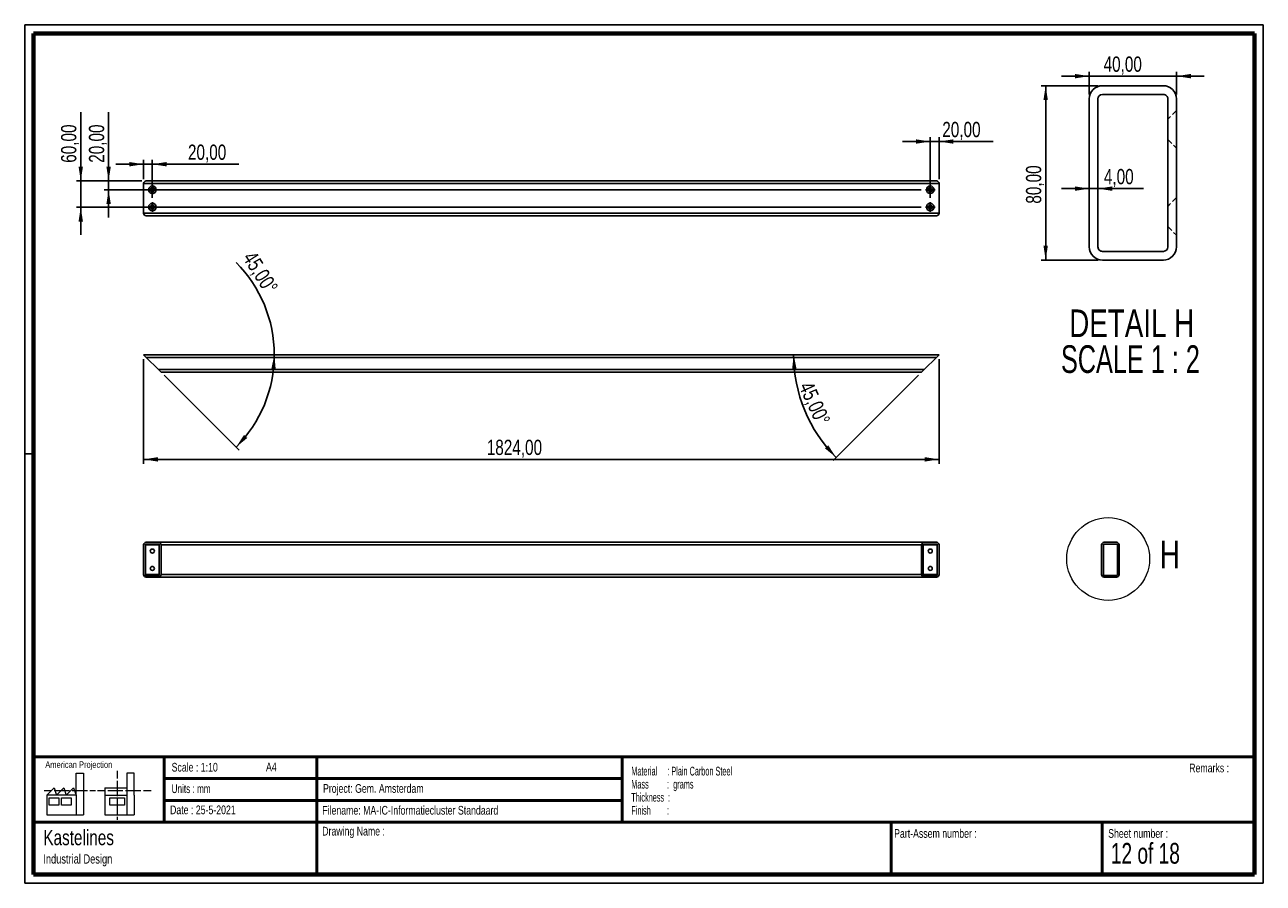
# Paper-space layout '40 Top' of a CAD drawing. Header units: millimetres. Extents: x 7 to 291, y 7 to 204.
import ezdxf

# ---------------------------------------------------------------- set-up
doc = ezdxf.new("R2010")
doc.units = ezdxf.units.MM
doc.linetypes.add('HIDDEN', pattern=[1.905, 1.27, -0.635])
for name, color, linetype in [('BORDERS', 7, 'Continuous'), ('DRAWING', 7, 'Continuous'), ('TEXT_SHEET_FORMAT', 7, 'Continuous')]:
    doc.layers.add(name, color=color, linetype=linetype)
doc.styles.add('SLDTEXTSTYLE0', font='TXT', dxfattribs={"width": 0.7})
doc.styles.add('SLDTEXTSTYLE1', font='TXT', dxfattribs={"width": 0.75})
doc.styles.add('SLDTEXTSTYLE4', font='TXT', dxfattribs={"width": 0.55})
doc.styles.add('SLDTEXTSTYLE5', font='TXT', dxfattribs={"width": 0.605})
doc.styles.add('SLDTEXTSTYLE6', font='TXT', dxfattribs={"width": 0.549})
doc.styles.add('SLDTEXTSTYLE8', font='TXT', dxfattribs={"width": 0.681818})
doc.styles.add('SLDTEXTSTYLE9', font='TXT', dxfattribs={"width": 0.6875})
doc.dimstyles.new('SLDDIMSTYLE10', dxfattribs={"dimtxt": 3.5, "dimasz": 3.302, "dimexe": 0, "dimexo": 0.0625, "dimgap": 0.875, "dimtad": 1, "dimdec": 4, "dimlfac": 10, "dimzin": 12, "dimdsep": 46, "dimtxsty": 'SLDTEXTSTYLE1', "dimsah": 1, "dimcen": 0.09, "dimazin": 3, "dimtfac": 1, "dimtofl": 0, "dimtmove": 0, "dimatfit": 3, "dimfxl": 1, "dimfrac": 2, "dimtolj": 1, "dimtzin": 12, "dimarcsym": 0})
doc.dimstyles.new('SLDDIMSTYLE4', dxfattribs={"dimtxt": 3.5, "dimasz": 3.302, "dimexe": 0, "dimexo": 0.0625, "dimgap": 0.875, "dimtad": 1, "dimlfac": 2, "dimrnd": 1e-09, "dimzin": 12, "dimdsep": 46, "dimtxsty": 'SLDTEXTSTYLE1', "dimsah": 1, "dimcen": 0.09, "dimadec": 0, "dimazin": 3, "dimtfac": 1, "dimtmove": 0, "dimatfit": 0, "dimfxl": 1, "dimfrac": 2, "dimtolj": 1, "dimtzin": 12, "dimarcsym": 0})
doc.dimstyles.new('SLDDIMSTYLE5', dxfattribs={"dimtxt": 3.5, "dimasz": 3.302, "dimexe": 0, "dimexo": 0.0625, "dimgap": 0.875, "dimtad": 1, "dimlfac": 2, "dimrnd": 1e-09, "dimzin": 12, "dimdsep": 46, "dimtxsty": 'SLDTEXTSTYLE1', "dimsah": 1, "dimcen": 0.09, "dimadec": 0, "dimazin": 3, "dimtfac": 1, "dimtofl": 0, "dimtmove": 0, "dimatfit": 3, "dimfxl": 1, "dimfrac": 2, "dimtolj": 1, "dimtzin": 12, "dimarcsym": 0})
doc.dimstyles.new('SLDDIMSTYLE8', dxfattribs={"dimtxt": 3.5, "dimasz": 3.302, "dimexe": 0, "dimexo": 0.0625, "dimgap": 0.875, "dimtad": 1, "dimlfac": 10, "dimrnd": 1e-09, "dimzin": 12, "dimdsep": 46, "dimtxsty": 'SLDTEXTSTYLE1', "dimsah": 1, "dimcen": 0.09, "dimadec": 0, "dimazin": 3, "dimtfac": 1, "dimtmove": 0, "dimatfit": 0, "dimfxl": 1, "dimfrac": 2, "dimtolj": 1, "dimtzin": 12, "dimarcsym": 0})
doc.dimstyles.new('SLDDIMSTYLE9', dxfattribs={"dimtxt": 3.5, "dimasz": 3.302, "dimexe": 0, "dimexo": 0.0625, "dimgap": 0.875, "dimtad": 1, "dimlfac": 10, "dimrnd": 1e-09, "dimzin": 12, "dimdsep": 46, "dimtxsty": 'SLDTEXTSTYLE1', "dimsah": 1, "dimcen": 0.09, "dimadec": 0, "dimazin": 3, "dimtfac": 1, "dimtofl": 0, "dimtmove": 0, "dimatfit": 3, "dimfxl": 1, "dimfrac": 2, "dimtolj": 1, "dimtzin": 12, "dimarcsym": 0})

# ---------------------------------------------------------------- blocks, each defined once
blk = doc.blocks.new('SW_NOTE_0_50')
at = {"layer": 'TEXT_SHEET_FORMAT', "color": 0, "char_height": 2, "attachment_point": 1}
for s, insert, style in [('Material     : Plain Carbon Steel', (0, 2.58), 'SLDTEXTSTYLE5'), ('Mass         :  grams', (0, -0.42), 'SLDTEXTSTYLE4'), ('Thickness  :', (0, -3.42), 'SLDTEXTSTYLE5'), ('Finish        :', (0, -6.42), 'SLDTEXTSTYLE6')]:
    blk.add_mtext(s, dxfattribs=dict(at, insert=insert, style=style))
blk = doc.blocks.new('SW_NOTE_0_51')
at = {"layer": 'DRAWING', "color": 0, "attachment_point": 1, "style": 'SLDTEXTSTYLE1'}
for s, insert, char_height in [('Kastelines', (0, 4.51), 3.5), ('Industrial Design', (0, -1.09), 2.1167)]:
    blk.add_mtext(s, dxfattribs=dict(at, insert=insert, char_height=char_height))
blk = doc.blocks.new('_D_125')
at = {"layer": 'DRAWING', "color": 7}
blk.add_line((38.53, 123.34), (55.73, 106.15), dxfattribs=at)
for start, end in [(0, 44.9558), (315, 0)]:
    blk.add_arc((33.82, 128.05), 29.97, start, end, dxfattribs=at)
for points in [[(63.8, 128.05), (63.11, 124.78), (64.12, 124.72)], [(55.02, 106.85), (57.6, 108.97), (56.84, 109.65)]]:
    blk.add_solid(points, dxfattribs=at)
at = {"layer": 'DRAWING', "color": 7, "insert": (59.38, 152.17), "char_height": 3.5, "attachment_point": 1, "rotation": 302.2613, "style": 'SLDTEXTSTYLE1'}
blk.add_mtext('45,00°', dxfattribs=at)
blk = doc.blocks.new('_D_126')
at = {"layer": 'DRAWING', "color": 7}
for p, q in [((33.82, 127.05), (33.82, 103.05)), ((216.22, 127.05), (216.22, 103.05)), ((33.82, 104.05), (216.22, 104.05))]:
    blk.add_line(p, q, dxfattribs=at)
for points in [[(33.82, 104.05), (37.12, 103.54), (37.12, 104.56)], [(216.22, 104.05), (212.92, 104.56), (212.92, 103.54)]]:
    blk.add_solid(points, dxfattribs=at)
at = {"layer": 'DRAWING', "color": 7, "insert": (112.51, 108.56), "char_height": 3.5, "attachment_point": 1, "style": 'SLDTEXTSTYLE1'}
blk.add_mtext('1824,00', dxfattribs=at)
blk = doc.blocks.new('_D_127')
at = {"layer": 'DRAWING', "color": 7}
blk.add_line((211.52, 123.34), (191.94, 103.77), dxfattribs=at)
blk.add_arc((216.22, 128.05), 33.34, 180, 225, dxfattribs=at)
for points in [[(182.89, 128.05), (182.54, 124.73), (183.56, 124.78)], [(192.65, 104.48), (190.81, 107.27), (190.06, 106.58)]]:
    blk.add_solid(points, dxfattribs=at)
at = {"layer": 'DRAWING', "color": 7, "insert": (187.19, 122.25), "char_height": 3.5, "attachment_point": 1, "rotation": 294.4899, "style": 'SLDTEXTSTYLE1'}
blk.add_mtext('45,00°', dxfattribs=at)
blk = doc.blocks.new('_D_128')
at = {"layer": 'DRAWING', "color": 7}
for p, q in [((252.68, 189.79), (239.68, 189.79)), ((240.68, 189.79), (240.68, 149.79)), ((252.68, 149.79), (239.68, 149.79))]:
    blk.add_line(p, q, dxfattribs=at)
for points in [[(240.68, 189.79), (240.17, 186.49), (241.18, 186.49)], [(240.68, 149.79), (241.18, 153.09), (240.17, 153.09)]]:
    blk.add_solid(points, dxfattribs=at)
at = {"layer": 'DRAWING', "color": 7, "insert": (236.16, 162.73), "char_height": 3.5, "attachment_point": 1, "rotation": 90, "style": 'SLDTEXTSTYLE1'}
blk.add_mtext('80,00', dxfattribs=at)
blk = doc.blocks.new('_D_129')
at = {"layer": 'DRAWING', "color": 7}
for p, q in [((250.68, 191.99), (244.33, 191.99)), ((250.68, 187.79), (250.68, 192.99)), ((250.68, 191.99), (270.68, 191.99)), ((270.68, 187.79), (270.68, 192.99)), ((270.68, 191.99), (277.03, 191.99))]:
    blk.add_line(p, q, dxfattribs=at)
for points in [[(250.68, 191.99), (247.37, 192.5), (247.37, 191.48)], [(270.68, 191.99), (273.98, 191.48), (273.98, 192.5)]]:
    blk.add_solid(points, dxfattribs=at)
at = {"layer": 'DRAWING', "color": 7, "insert": (253.96, 196.5), "char_height": 3.5, "attachment_point": 1, "style": 'SLDTEXTSTYLE1'}
blk.add_mtext('40,00', dxfattribs=at)
blk = doc.blocks.new('_D_130')
at = {"layer": 'DRAWING', "color": 7}
for p, q in [((250.68, 166.18), (244.33, 166.18)), ((250.68, 166.18), (252.68, 166.18)), ((252.68, 166.18), (263.08, 166.18))]:
    blk.add_line(p, q, dxfattribs=at)
for points in [[(250.68, 166.18), (247.37, 166.69), (247.37, 165.67)], [(252.68, 166.18), (255.98, 165.67), (255.98, 166.69)]]:
    blk.add_solid(points, dxfattribs=at)
at = {"layer": 'DRAWING', "color": 7, "insert": (254.03, 170.69), "char_height": 3.5, "attachment_point": 1, "style": 'SLDTEXTSTYLE1'}
blk.add_mtext('4,00', dxfattribs=at)
blk = doc.blocks.new('SW_NOTE_0_52')
at = {"layer": 'DRAWING', "color": 0, "char_height": 6.35, "attachment_point": 2}
for s, insert, style in [('DETAIL H', (17.07, 8.19), 'SLDTEXTSTYLE1'), ('SCALE 1 : 2', (16.77, -0.03), 'SLDTEXTSTYLE8')]:
    blk.add_mtext(s, dxfattribs=dict(at, insert=insert, style=style))
blk = doc.blocks.new('_D_131')
at = {"layer": 'DRAWING', "color": 7}
for p, q in [((33.82, 171.78), (27.47, 171.78)), ((33.82, 168.33), (33.82, 172.78)), ((35.82, 171.78), (33.82, 171.78)), ((35.82, 164.05), (35.82, 172.78)), ((35.82, 171.78), (55.63, 171.78))]:
    blk.add_line(p, q, dxfattribs=at)
for points in [[(33.82, 171.78), (30.52, 172.29), (30.52, 171.27)], [(35.82, 171.78), (39.12, 171.27), (39.12, 172.29)]]:
    blk.add_solid(points, dxfattribs=at)
at = {"layer": 'DRAWING', "color": 7, "insert": (43.99, 176.29), "char_height": 3.5, "attachment_point": 1, "style": 'SLDTEXTSTYLE1'}
blk.add_mtext('20,00', dxfattribs=at)
blk = doc.blocks.new('_D_132')
at = {"layer": 'DRAWING', "color": 7}
for p, q in [((214.22, 176.99), (207.87, 176.99)), ((214.22, 164.05), (214.22, 177.99)), ((214.22, 176.99), (216.22, 176.99)), ((216.22, 168.33), (216.22, 177.99)), ((216.22, 176.99), (228.61, 176.99))]:
    blk.add_line(p, q, dxfattribs=at)
for points in [[(214.22, 176.99), (210.92, 177.49), (210.92, 176.48)], [(216.22, 176.99), (219.52, 176.48), (219.52, 177.49)]]:
    blk.add_solid(points, dxfattribs=at)
at = {"layer": 'DRAWING', "color": 7, "insert": (216.97, 181.5), "char_height": 3.5, "attachment_point": 1, "style": 'SLDTEXTSTYLE1'}
blk.add_mtext('20,00', dxfattribs=at)
blk = doc.blocks.new('_D_133')
at = {"layer": 'DRAWING', "color": 7}
for p, q in [((25.79, 167.93), (25.79, 183.75)), ((33.42, 167.93), (24.79, 167.93)), ((25.79, 165.93), (25.79, 167.93)), ((212.11, 165.93), (24.79, 165.93)), ((25.79, 165.93), (25.79, 159.58))]:
    blk.add_line(p, q, dxfattribs=at)
for points in [[(25.79, 167.93), (26.3, 171.24), (25.29, 171.24)], [(25.79, 165.93), (25.29, 162.63), (26.3, 162.63)]]:
    blk.add_solid(points, dxfattribs=at)
at = {"layer": 'DRAWING', "color": 7, "insert": (21.28, 172.11), "char_height": 3.5, "attachment_point": 1, "rotation": 90, "style": 'SLDTEXTSTYLE1'}
blk.add_mtext('20,00', dxfattribs=at)
blk = doc.blocks.new('_D_134')
at = {"layer": 'DRAWING', "color": 7}
for p, q in [((19.41, 167.93), (19.41, 183.75)), ((33.42, 167.93), (18.41, 167.93)), ((19.41, 167.93), (19.41, 161.93)), ((212.11, 161.93), (18.41, 161.93)), ((19.41, 161.93), (19.41, 155.58))]:
    blk.add_line(p, q, dxfattribs=at)
for points in [[(19.41, 167.93), (19.91, 171.24), (18.9, 171.24)], [(19.41, 161.93), (18.9, 158.63), (19.91, 158.63)]]:
    blk.add_solid(points, dxfattribs=at)
at = {"layer": 'DRAWING', "color": 7, "insert": (14.89, 172.11), "char_height": 3.5, "attachment_point": 1, "rotation": 90, "style": 'SLDTEXTSTYLE1'}
blk.add_mtext('60,00', dxfattribs=at)
blk = doc.blocks.new('SW_CENTERMARKSYMBOL_12')
at = {"layer": 'DRAWING', "color": 0}
for p, q in [((-0.5, 0), (-1.115, 0)), ((0, 0), (-0.25, 0)), ((0, 0.5), (0, 1.115)), ((0, 0), (0, 0.25)), ((0, 0), (0, -0.25)), ((0, 0), (0.25, 0)), ((0.5, 0), (1.115, 0)), ((0, -0.5), (0, -1.115))]:
    blk.add_line(p, q, dxfattribs=at)
blk = doc.blocks.new('SW_CENTERMARKSYMBOL_13')
at = {"layer": 'DRAWING', "color": 0}
for p, q in [((-0.5, 0), (-1.115, 0)), ((0, 0), (-0.25, 0)), ((0, 0.5), (0, 1.115)), ((0, 0), (0, 0.25)), ((0, 0), (0, -0.25)), ((0, 0), (0.25, 0)), ((0.5, 0), (1.115, 0)), ((0, -0.5), (0, -1.115))]:
    blk.add_line(p, q, dxfattribs=at)
blk = doc.blocks.new('SW_CENTERMARKSYMBOL_14')
at = {"layer": 'DRAWING', "color": 0}
for p, q in [((-0.5, 0), (-1.115, 0)), ((0, 0), (-0.25, 0)), ((0, 0.5), (0, 1.115)), ((0, 0), (0, 0.25)), ((0, 0), (0, -0.25)), ((0, 0), (0.25, 0)), ((0.5, 0), (1.115, 0)), ((0, -0.5), (0, -1.115))]:
    blk.add_line(p, q, dxfattribs=at)
blk = doc.blocks.new('SW_CENTERMARKSYMBOL_15')
at = {"layer": 'DRAWING', "color": 0}
for p, q in [((-0.5, 0), (-1.115, 0)), ((0, 0), (-0.25, 0)), ((0, 0.5), (0, 1.115)), ((0, 0), (0, 0.25)), ((0, 0), (0, -0.25)), ((0, 0), (0.25, 0)), ((0.5, 0), (1.115, 0)), ((0, -0.5), (0, -1.115))]:
    blk.add_line(p, q, dxfattribs=at)

psp = doc.layouts.new('40 Top')

# ---------------------------------------------------------------- linework, layer by layer
at = {"color": 7, "linetype": 'Continuous', "lineweight": 25}
for p, q in [((253.67598, 189.788122), (267.675981, 189.788122)), ((253.67598, 187.788122), (267.675981, 187.788122)), ((250.675981, 186.788123), (250.675981, 152.788121)), ((252.67598, 152.788121), (252.67598, 186.788123)), ((268.675981, 186.788123), (268.675981, 152.788121)), ((270.67598, 186.788123), (270.67598, 152.788121)), ((34.422561, 167.933498), (215.622561, 167.933498)), ((33.822561, 167.333498), (216.222561, 167.333498)), ((33.822561, 160.533498), (33.822561, 167.333498)), ((216.222561, 160.533498), (216.222561, 167.333498)), ((33.822561, 160.533498), (216.222561, 160.533498)), ((34.422561, 159.933498), (215.622561, 159.933498)), ((267.675981, 151.788123), (253.67598, 151.788123)), ((253.67598, 149.788123), (267.675981, 149.788123)), ((33.822561, 128.049179), (216.222561, 128.049179)), ((33.822561, 128.049179), (34.422561, 127.449179)), ((215.622561, 127.449179), (216.222561, 128.049179)), ((34.422561, 127.449179), (215.622561, 127.449179)), ((34.422561, 127.449179), (37.222561, 124.649179)), ((212.822561, 124.649179), (215.622561, 127.449179)), ((37.222561, 124.649179), (212.822561, 124.649179)), ((37.222561, 124.649179), (37.822561, 124.049179)), ((37.822561, 124.049179), (212.222561, 124.049179)), ((212.222561, 124.049179), (212.822561, 124.649179)), ((33.822561, 84.417876), (33.822561, 77.617876)), ((34.222561, 77.617876), (34.222561, 84.417876)), ((34.422561, 85.017876), (37.222561, 85.017876)), ((34.422561, 84.617876), (37.222561, 84.617876)), ((37.222561, 85.017876), (212.822561, 85.017876)), ((37.422561, 84.417876), (37.422561, 77.617876)), ((37.822561, 84.417876), (212.222561, 84.417876)), ((37.822561, 84.417876), (37.822561, 77.617876)), ((212.222561, 84.417876), (212.222561, 77.617876)), ((212.622561, 77.617876), (212.622561, 84.417876)), ((212.822561, 85.017876), (215.622561, 85.017876)), ((212.822561, 84.617876), (215.622561, 84.617876)), ((215.822561, 84.417876), (215.822561, 77.617876)), ((216.222561, 84.417876), (216.222561, 77.617876)), ((253.513638, 84.417876), (253.513638, 77.617876)), ((253.913638, 77.617876), (253.913638, 84.417876)), ((254.113638, 85.017876), (256.913638, 85.017876)), ((254.113638, 84.617876), (256.913638, 84.617876)), ((257.113638, 84.417876), (257.113638, 77.617876)), ((257.513638, 84.417876), (257.513638, 77.617876)), ((37.222561, 77.417876), (34.422561, 77.417876)), ((34.422561, 77.017876), (37.222561, 77.017876)), ((37.222561, 77.017876), (212.822561, 77.017876)), ((37.822561, 77.617876), (212.222561, 77.617876)), ((215.622561, 77.417876), (212.822561, 77.417876)), ((212.822561, 77.017876), (215.622561, 77.017876)), ((256.913638, 77.417876), (254.113638, 77.417876)), ((254.113638, 77.017876), (256.913638, 77.017876))]:
    psp.add_line(p, q, dxfattribs=at)
at = {"color": 7, "linetype": 'HIDDEN', "lineweight": 18}
for p, q in [((270.67598, 184.113123), (268.675981, 182.113122)), ((268.675981, 177.463122), (270.67598, 175.463123)), ((270.67598, 164.113122), (268.675981, 162.113122)), ((268.675981, 157.463122), (270.67598, 155.463122)), ((257.513638, 83.882876), (257.113638, 83.482876)), ((257.113638, 82.552876), (257.513638, 82.152876)), ((257.513638, 79.882876), (257.113638, 79.482876)), ((257.113638, 78.552876), (257.513638, 78.152876))]:
    psp.add_line(p, q, dxfattribs=at)
at = {"color": 8, "linetype": 'Continuous', "lineweight": 25}
for p, q in [((34.222561, 84.417876), (37.422561, 84.417876)), ((212.622561, 84.417876), (215.822561, 84.417876)), ((34.222561, 77.617876), (37.422561, 77.617876)), ((212.622561, 77.617876), (215.822561, 77.617876))]:
    psp.add_line(p, q, dxfattribs=at)
at = {"color": 7, "linetype": 'Continuous', "lineweight": 25}
for centre, radius in [((35.822561, 165.933498), 0.865), ((35.822561, 165.933498), 0.465), ((214.222561, 165.933498), 0.865), ((214.222561, 165.933498), 0.465), ((35.822561, 161.933498), 0.865), ((35.822561, 161.933498), 0.465), ((214.222561, 161.933498), 0.865), ((214.222561, 161.933498), 0.465), ((35.822561, 83.017876), 0.465), ((214.222561, 83.017876), 0.465), ((35.822561, 79.017876), 0.465), ((214.222561, 79.017876), 0.465)]:
    psp.add_circle(centre, radius, dxfattribs=at)
at = {"color": 7, "linetype": 'Continuous', "lineweight": 18}
psp.add_circle((255.00839, 81.196584), 9.494008, dxfattribs=at)
at = {"color": 7, "linetype": 'Continuous', "lineweight": 25}
for centre, radius, start, end in [((253.67598, 186.788123), 2.999999, 89.99998619, 179.99999603), ((253.67598, 186.788121), 1, 90.0000061, 179.99988718), ((267.675981, 186.788123), 2.999999, 0.00000219, 90.0000156), ((267.675983, 186.788124), 0.999998, 359.99997145, 90.00013527), ((34.422561, 167.333498), 0.6, 90, 180), ((215.622561, 167.333498), 0.6, 0, 90), ((34.422561, 160.533498), 0.6, 180, 270), ((215.622561, 160.533498), 0.6, 270, 0), ((253.675979, 152.788121), 2.999998, 179.99999167, 270.00002611), ((253.675978, 152.788121), 0.999998, 179.99997145, 270.00013527), ((267.675981, 152.788123), 1, 270.0000061, 359.99988718), ((267.675981, 152.788122), 2.999999, 269.99998619, 359.99999603), ((34.422561, 84.417876), 0.6, 90, 180), ((34.422561, 84.417876), 0.2, 90, 180), ((37.222561, 84.417876), 0.6, 0, 90), ((37.222561, 84.417876), 0.2, 0, 90), ((212.822561, 84.417876), 0.6, 90, 180), ((212.822561, 84.417876), 0.2, 90, 180), ((215.622561, 84.417876), 0.6, 0, 90), ((215.622561, 84.417876), 0.2, 0, 90), ((254.113638, 84.417876), 0.6, 90, 180), ((254.113638, 84.417876), 0.2, 90, 180), ((256.913638, 84.417876), 0.6, 0, 90), ((256.913638, 84.417876), 0.2, 0, 90), ((34.422561, 77.617876), 0.6, 180, 270), ((34.422561, 77.617876), 0.2, 180, 270), ((37.222561, 77.617876), 0.6, 270, 0), ((37.222561, 77.617876), 0.2, 270, 0), ((212.822561, 77.617876), 0.6, 180, 270), ((212.822561, 77.617876), 0.2, 180, 270), ((215.622561, 77.617876), 0.6, 270, 0), ((215.622561, 77.617876), 0.2, 270, 0), ((254.113638, 77.617876), 0.6, 180, 270), ((254.113638, 77.617876), 0.2, 180, 270), ((256.913638, 77.617876), 0.2, 270, 0), ((256.913638, 77.617876), 0.6, 270, 0)]:
    psp.add_arc(centre, radius, start, end, dxfattribs=at)
at = {"layer": 'BORDERS', "lineweight": 70}
for p, q in [((8.569641, 8.783909), (8.569641, 201.783909)), ((8.569641, 201.783909), (288.569641, 201.783909)), ((288.569641, 201.783909), (288.569641, 8.783909)), ((288.569641, 8.783909), (8.569641, 8.783909))]:
    psp.add_line(p, q, dxfattribs=at)
at = {"layer": 'BORDERS', "lineweight": 50}
for p, q in [((8.569641, 35.783909), (288.569641, 35.783909)), ((38.569641, 35.783909), (38.569641, 20.783909)), ((73.569641, 35.783909), (73.569641, 8.783909)), ((143.569641, 35.783909), (143.569641, 20.783909)), ((38.569641, 30.783909), (143.569641, 30.783909)), ((38.569641, 25.783909), (143.569641, 25.783909)), ((8.569641, 20.783909), (288.569641, 20.783909)), ((205.222477, 8.783909), (205.222477, 20.783909)), ((253.650911, 8.783909), (253.650911, 20.783909))]:
    psp.add_line(p, q, dxfattribs=at)
at = {"layer": 'TEXT_SHEET_FORMAT'}
for p, q in [((6.569641, 203.783909), (290.569641, 203.783909)), ((6.569641, 203.783909), (6.569641, 6.783909)), ((290.569641, 203.783909), (290.569641, 6.783909)), ((6.569641, 105.283909), (8.621537, 105.283909)), ((6.569641, 6.783909), (290.569641, 6.783909))]:
    psp.add_line(p, q, dxfattribs=at)
at = {"layer": 'TEXT_SHEET_FORMAT', "color": 7, "linetype": 'Continuous', "lineweight": 18}
for p, q in [((18.320827, 26.971098), (18.320827, 32.036143)), ((18.320827, 32.036143), (20.002717, 32.036143)), ((20.002717, 32.036143), (20.002717, 22.470411)), ((27.732829, 32.596011), (27.732829, 30.83891)), ((31.654195, 32.031732), (29.972304, 32.031732)), ((29.972304, 32.031732), (29.972304, 22.466)), ((31.654195, 26.966766), (31.654195, 32.031732)), ((11.593265, 26.971098), (13.275156, 28.659446)), ((13.275156, 28.659446), (13.837466, 26.971098)), ((13.837466, 26.971098), (15.519356, 28.659446)), ((15.519356, 28.659446), (16.081352, 26.971098)), ((16.081352, 26.971098), (17.763242, 28.659446)), ((17.763242, 28.659446), (18.320827, 26.971098)), ((24.926633, 28.655036), (24.926633, 26.966766)), ((24.926633, 28.655036), (29.972304, 28.655036)), ((27.732829, 30.251635), (27.732829, 28.489887)), ((27.732829, 28.489887), (27.732829, 26.728218)), ((10.980867, 28.099735), (12.735999, 28.099735)), ((18.320827, 26.971098), (11.593265, 26.971098)), ((11.593265, 26.971098), (11.593265, 22.470411)), ((12.155576, 26.411465), (14.399461, 26.411465)), ((12.155576, 24.723117), (12.155576, 26.411465)), ((13.320991, 28.099735), (15.075966, 28.099735)), ((14.399461, 26.411465), (14.399461, 24.723117)), ((14.957046, 26.411465), (17.201247, 26.411465)), ((14.957046, 24.723117), (14.957046, 26.411465)), ((15.075966, 28.099735), (16.830941, 28.099735)), ((17.201247, 26.411465), (17.201247, 24.723117)), ((17.415933, 28.099735), (19.171065, 28.099735)), ((18.320827, 26.971098), (18.320827, 22.470411)), ((19.171065, 28.099735), (20.92604, 28.099735)), ((21.511032, 28.099735), (22.808913, 28.099735)), ((23.244743, 28.095324), (24.995229, 28.095324)), ((24.926633, 26.966766), (29.972304, 26.966766)), ((24.926633, 26.966766), (24.926633, 22.466)), ((25.580221, 28.095324), (27.335195, 28.095324)), ((26.050939, 26.407055), (29.41472, 26.407055)), ((26.050939, 24.718707), (26.050939, 26.407055)), ((27.335195, 28.095324), (29.090249, 28.095324)), ((27.732829, 26.140863), (27.732829, 24.379273)), ((29.41472, 26.407055), (29.41472, 24.718707)), ((29.675241, 28.095324), (31.430295, 28.095324)), ((31.430295, 28.095324), (33.18527, 28.095324)), ((31.654195, 26.966766), (31.654195, 22.466)), ((33.770261, 28.095324), (35.525236, 28.095324)), ((14.399461, 24.723117), (12.155576, 24.723117)), ((17.201247, 24.723117), (14.957046, 24.723117)), ((29.41472, 24.718707), (26.050939, 24.718707)), ((27.732829, 24.379273), (27.732829, 22.617525)), ((11.593265, 22.470411), (18.320827, 22.470411)), ((18.320827, 22.470411), (20.002717, 22.470411)), ((24.926633, 22.466), (31.654195, 22.466)), ((27.732829, 22.030171), (27.732829, 21.34201))]:
    psp.add_line(p, q, dxfattribs=at)

# ---------------------------------------------------------------- block references
at = {"layer": 'DRAWING', "color": 7}
for name, p in [('SW_CENTERMARKSYMBOL_14', (35.822561, 165.933498)), ('SW_CENTERMARKSYMBOL_12', (214.222561, 165.933498)), ('SW_CENTERMARKSYMBOL_15', (35.822561, 161.933498)), ('SW_CENTERMARKSYMBOL_13', (214.222561, 161.933498))]:
    psp.add_blockref(name, p, dxfattribs=at)
at = {"layer": 'DRAWING'}
for name, p in [('SW_NOTE_0_52', (243.345772, 130.265525)), ('SW_NOTE_0_51', (10.826503, 14.510992))]:
    psp.add_blockref(name, p, dxfattribs=at)
at = {"layer": 'TEXT_SHEET_FORMAT', "color": 218}
psp.add_blockref('SW_NOTE_0_50', (145.652628, 30.930942), dxfattribs=at)

# ---------------------------------------------------------------- texts
at = {"color": 7, "linetype": 'Continuous', "lineweight": 18, "insert": (266.83067, 85.407564), "char_height": 6.35, "attachment_point": 1, "style": 'SLDTEXTSTYLE1'}
psp.add_mtext('H', dxfattribs=at)
at = {"layer": 'TEXT_SHEET_FORMAT', "attachment_point": 1}
for s, insert, char_height, style in [('American Projection', (11.277178, 34.755658), 1.5, 'SLDTEXTSTYLE1'), ('Scale : 1:10', (40.245387, 34.408225), 2, 'SLDTEXTSTYLE1'), ('A4', (61.890556, 34.486219), 2, 'SLDTEXTSTYLE1'), ('Remarks :', (273.595551, 34.235841), 2, 'SLDTEXTSTYLE1'), ('Units : mm', (40.239331, 29.476127), 2, 'SLDTEXTSTYLE0'), ('Project: Gem. Amsterdam', (74.95639, 29.538044), 2, 'SLDTEXTSTYLE1'), ('Date : 25-5-2021', (39.886543, 24.621763), 2, 'SLDTEXTSTYLE1'), ('Filename: MA-IC-Informatiecluster Standaard', (74.797688, 24.531301), 2, 'SLDTEXTSTYLE1'), ('Drawing Name :', (74.780305, 19.736533), 2, 'SLDTEXTSTYLE1'), ('Part-Assem number :', (205.926583, 19.21038), 2, 'SLDTEXTSTYLE1'), ('Sheet number :', (255.011235, 19.21038), 2, 'SLDTEXTSTYLE1'), ('12 of 18', (255.634284, 16.03963), 4.7625, 'SLDTEXTSTYLE9')]:
    psp.add_mtext(s, dxfattribs=dict(at, insert=insert, char_height=char_height, style=style))

# ---------------------------------------------------------------- dimensions: what is measured, and where the dimension line sits
at = {"layer": 'DRAWING', "color": 7}
for base, p1, p2, dimstyle, picture, middle in [((270.67598, 191.989965), (250.67598, 186.788122), (270.67598, 186.788122), 'SLDDIMSTYLE4', '_D_129', (259.776685, 191.989965)), ((216.222561, 176.985623), (214.222561, 163.048498), (216.222561, 167.333498), 'SLDDIMSTYLE8', '_D_132', (222.792515, 176.985623)), ((33.822561, 171.781562), (35.822561, 163.048498), (33.822561, 167.333498), 'SLDDIMSTYLE8', '_D_131', (49.813499, 171.781562)), ((252.67598, 166.180564), (250.67598, 152.788122), (252.67598, 152.788122), 'SLDDIMSTYLE4', '_D_130', (258.554387, 166.180564)), ((216.222561, 104.049179), (33.822561, 128.049179), (216.222561, 128.049179), 'SLDDIMSTYLE9', '_D_126', (120.912903, 104.049179))]:
    dim = psp.add_linear_dim(base=base, p1=p1, p2=p2, dimstyle=dimstyle, dxfattribs=at)
    dim.commit()
    dim.dimension.update_dxf_attribs({"geometry": picture, "text_midpoint": middle, "dimtype": 160})
for base, p1, p2, dimstyle, picture, middle in [((240.67598, 149.788122), (253.67598, 189.788122), (253.67598, 149.788122), 'SLDDIMSTYLE5', '_D_128', (240.67598, 168.543962)), ((19.405589, 161.933498), (34.422561, 167.933498), (213.107561, 161.933498), 'SLDDIMSTYLE8', '_D_134', (19.405589, 177.933498)), ((25.793628, 167.933498), (213.107561, 165.933498), (34.422561, 167.933498), 'SLDDIMSTYLE8', '_D_133', (25.793628, 177.933498))]:
    dim = psp.add_linear_dim(base=base, p1=p1, p2=p2, angle=90, dimstyle=dimstyle, dxfattribs=at)
    dim.commit()
    dim.dimension.update_dxf_attribs({"geometry": picture, "text_midpoint": middle, "dimtype": 160})
for base, line1, line2, picture, middle in [((61.515665, 116.57832), ((37.822561, 124.049179), (33.822561, 128.049179)), ((216.222561, 128.049179), (33.822561, 128.049179)), '_D_125', (59.16992, 144.049179)), ((185.424543, 115.292222), ((212.222561, 124.049179), (216.222561, 128.049179)), ((33.822561, 128.049179), (216.222561, 128.049179)), '_D_127', (185.886086, 114.23049))]:
    dim = psp.add_angular_dim_2l(base=base, line1=line1, line2=line2, dimstyle='SLDDIMSTYLE10', dxfattribs=at)
    dim.commit()
    dim.dimension.update_dxf_attribs({"geometry": picture, "text_midpoint": middle, "dimtype": 162})

doc.saveas('drawing.dxf')
